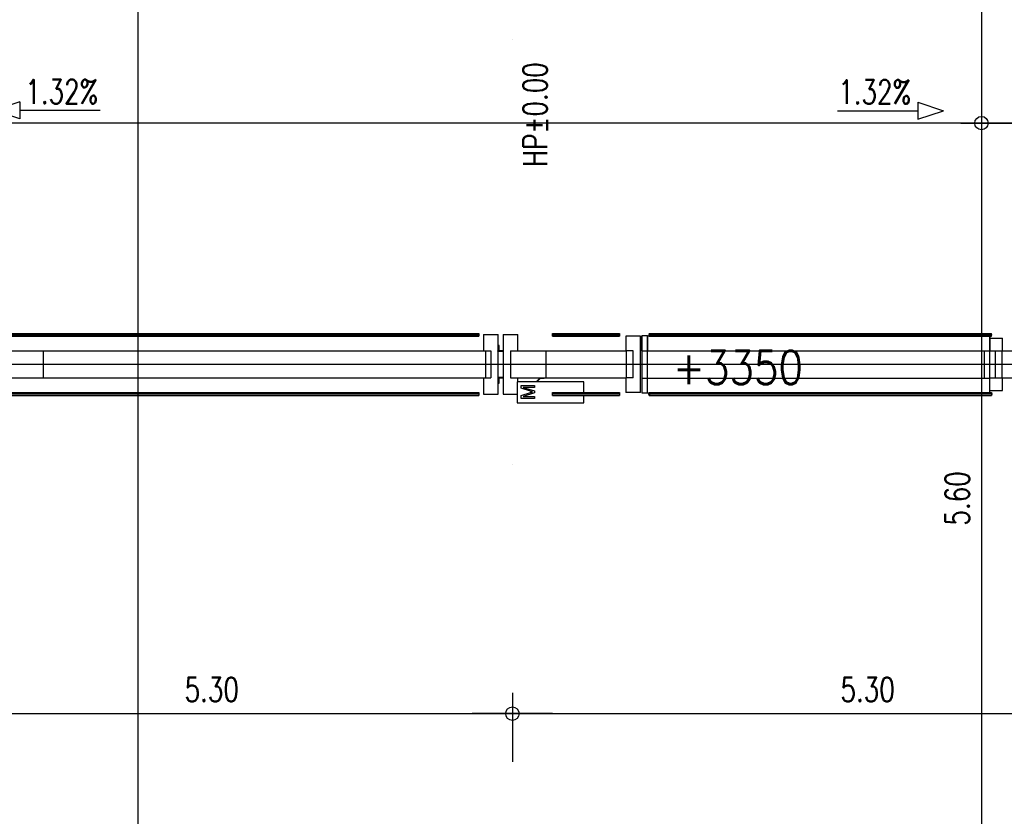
# Model space of a CAD drawing. Extents: x 34560 to 100229, y -303284 to -152113.
# Tile 15 of 74: x 84614 to 91959, y -296096 to -290152. Entities that reach past the tile are written whole.
import ezdxf
from ezdxf.enums import TextEntityAlignment as Align

# ---------------------------------------------------------------- set-up
doc = ezdxf.new("R2010")
doc.units = 0
doc.header["$LTSCALE"] = 100
for name, pattern in [('A_AGEG-_-____-A-$0$MITTE2', [28.575, 19.05, -3.175, 3.175, -3.175]), ('A_AGEG-_-____-A-$0$PUNKT2', [3.175, 0, -3.175]), ('ATPI1189A__GEG-_-FOE_-A-$0$DASH_CENTER', [14, 11, -1, 1, -1]), ('ATPI1189A__GEG-_-FOE_-A-$0$SLD_SOLID', [0])]:
    doc.linetypes.add(name, pattern=pattern)
doc.layers.get('0').update_dxf_attribs({"linetype": 'CONTINUOUS'})
for name, color, linetype in [('A_AGEG-_-____-A-$0$A3-BEMA-SS-100', 8, 'CONTINUOUS'), ('A_AGEG-_-____-A-$0$A3-SCHN-LIN200', 50, 'A_AGEG-_-____-A-$0$MITTE2'), ('A_AGEG-_-____-A-$0$A4-GEFA-------', 1, 'CONTINUOUS'), ('A_AGEG-_-____-A-$0$A4-GEFA-TEX---', 1, 'CONTINUOUS'), ('A_AGEG-_-____-A-$0$A4-LINI-EF----', 1, 'CONTINUOUS'), ('ATPI1189A__GEG-_-FOE_-A-$0$31', 7, 'CONTINUOUS'), ('BITO_BUILDING', 8, 'CONTINUOUS')]:
    doc.layers.add(name, color=color, linetype=linetype)
doc.styles.add('A_AGEG-_-____-A-$0$NORMAL', font='romans.shx', dxfattribs={"width": 0.75})
doc.styles.add('ATPI1189A__GEG-_-FOE_-A-$0$CONVERTER_16', font='txt.shx', dxfattribs={"width": 0.8532})
doc.dimstyles.new('A_AGEG-_-____-A-$0$100A_BEM25', dxfattribs={"dimtxt": 25, "dimasz": 25, "dimexe": 0, "dimexo": 0, "dimgap": 0, "dimtad": 0, "dimzin": 0, "dimtxsty": 'A_AGEG-_-____-A-$0$NORMAL', "dimcen": 25, "dimse1": 1, "dimse2": 1, "dimclrd": 256, "dimclre": 256, "dimclrt": 210, "dimazin": 0, "dimtfac": 0.4, "dimtix": 1, "dimtofl": 0, "dimtmove": 0, "dimatfit": 3, "dimfxl": 0, "dimtvp": 0.8, "dimtolj": 1, "dimtzin": 0, "dimarcsym": 0})

# ---------------------------------------------------------------- blocks, each defined once
blk = doc.blocks.new('A_AGEG-_-____-A-$0$PFEIL GEFÄLLE')
at = {"layer": 'A_AGEG-_-____-A-$0$A4-GEFA-------'}
for p, q in [((-3715.29, 3542.83), (-3715.29, 3482.81)), ((-3721.71, 3482.81), (-3715.29, 3463.75)), ((-3721.71, 3482.81), (-3708.87, 3482.81)), ((-3708.87, 3482.81), (-3715.29, 3463.75))]:
    blk.add_line(p, q, dxfattribs=at)
blk = doc.blocks.new('A_AGEG-_-____-A-$0$ARCH-BEMTICK')
blk.add_line((0.3, 0), (-0.3, 0))
blk.add_circle((0, 0), 0.05)
blk = doc.blocks.new('EG-A-008 GR')
at = {"layer": 'A_AGEG-_-____-A-$0$A3-BEMA-SS-100'}
for p, q in [((652.69, 3258.94), (652.69, -63.75)), ((1281.85, 2820.89), (1281.85, -63.75)), ((1266.42, 1140.89), (1317.85, 1140.89)), ((932, 715.74), (932, 664.31)), ((-88.31, 700.31), (1522, 700.31))]:
    blk.add_line(p, q, dxfattribs=at)
at = {"layer": 'A_AGEG-_-____-A-$0$A3-SCHN-LIN200'}
blk.add_line((2036, 1140.89), (0, 1140.89), dxfattribs=at)
at = {"layer": 'A_AGEG-_-____-A-$0$A4-GEFA-------', "linetype": 'A_AGEG-_-____-A-$0$PUNKT2'}
blk.add_line((932, 2790.89), (932, -63.75), dxfattribs=at)
at = {"layer": 'ATPI1189A__GEG-_-FOE_-A-$0$31', "color": 1, "linetype": 'ATPI1189A__GEG-_-FOE_-A-$0$SLD_SOLID'}
for p, q in [((197, 984.05), (907, 984.05)), ((197, 982.97), (907, 982.97)), ((197, 981.89), (907, 981.89)), ((907, 984.05), (907, 982.97)), ((907, 982.97), (907, 981.89)), ((910.5, 983.19), (910.5, 970.89)), ((910.5, 983.19), (921.5, 983.19)), ((921.5, 970.89), (921.5, 983.19)), ((925, 983.19), (925, 970.89)), ((925, 983.19), (936, 983.19)), ((936, 970.89), (936, 983.19)), ((962, 984.05), (1012, 984.05)), ((962, 982.97), (962, 984.05)), ((962, 981.89), (962, 982.97)), ((962, 982.97), (1012, 982.97)), ((962, 981.89), (1012, 981.89)), ((1012, 984.05), (1012, 982.97)), ((1012, 982.97), (1012, 981.89)), ((1016.5, 981.89), (1016.5, 970.89)), ((1027.5, 981.89), (1016.5, 981.89)), ((1027.5, 939.89), (1027.5, 981.89)), ((1028.5, 971.09), (1028.5, 982.09)), ((1028.5, 982.09), (1028.5, 939.69)), ((1032.79, 982.09), (1028.5, 982.09)), ((1032.79, 982.09), (1032.79, 971.09)), ((1032.79, 982.09), (1034.07, 982.09)), ((1032.79, 939.69), (1032.79, 982.09)), ((1034.12, 984.01), (1033.84, 982.95)), ((1033.84, 982.95), (1034.12, 981.89)), ((1034.41, 982.95), (1034.12, 984.01)), ((1034.12, 984.01), (1289.46, 984.01)), ((1034.12, 981.89), (1034.41, 982.95)), ((1034.12, 981.89), (1289.46, 981.89)), ((1034.41, 982.95), (1289.74, 982.95)), ((1288.12, 981.89), (1288.12, 971.09)), ((1288.12, 939.89), (1288.12, 981.89)), ((1288.12, 980.48), (1297.5, 980.48)), ((1289.74, 982.95), (1289.46, 984.01)), ((1289.46, 981.89), (1289.74, 982.95)), ((1297.5, 970.89), (1297.5, 980.48)), ((192, 970.89), (912, 970.89)), ((582, 970.89), (582, 950.89)), ((912, 970.89), (912, 950.89)), ((912, 970.89), (916, 970.89)), ((916, 970.89), (916, 950.89)), ((921.08, 970.69), (921.08, 970.89)), ((921.08, 970.89), (922, 970.89)), ((921.08, 970.69), (922, 970.69)), ((921.5, 951.09), (921.5, 970.69)), ((922, 974.89), (922, 970.89)), ((922.2, 974.89), (922, 974.89)), ((922, 970.69), (922, 970.89)), ((922, 970.69), (925.14, 970.69)), ((922.2, 970.89), (922.2, 974.89)), ((925.14, 970.89), (922.2, 970.89)), ((925, 970.69), (925, 951.09)), ((925.14, 970.69), (925.14, 970.89)), ((930.5, 970.89), (957, 970.89)), ((930.5, 970.89), (930.5, 950.89)), ((957, 970.89), (1017, 970.89)), ((957, 970.89), (957, 950.89)), ((1017, 950.89), (1017, 970.89)), ((1022, 970.89), (1017, 970.89)), ((1022, 950.89), (1022, 970.89)), ((1028.5, 971.09), (1032.79, 971.09)), ((1032.79, 971.09), (1288.12, 971.09)), ((1283.84, 971.09), (1283.84, 950.69)), ((1288.12, 970.89), (1292, 970.89)), ((1292, 970.89), (1297, 970.89)), ((1292, 970.89), (1292, 950.89)), ((1297, 970.89), (1373.48, 970.89)), ((1297, 970.89), (1297, 950.89)), ((192, 950.89), (912, 950.89)), ((910.5, 950.89), (910.5, 938.59)), ((912, 950.89), (916, 950.89)), ((921.08, 951.09), (921.08, 950.89)), ((921.08, 951.09), (922, 951.09)), ((921.08, 950.89), (922, 950.89)), ((921.5, 938.59), (921.5, 950.89)), ((925.14, 951.09), (922, 951.09)), ((922, 951.09), (922, 950.89)), ((922, 950.89), (922, 946.89)), ((922.2, 946.89), (922.2, 950.89)), ((922.2, 950.89), (925.14, 950.89)), ((925, 950.89), (925, 938.59)), ((925.14, 951.09), (925.14, 950.89)), ((930.5, 950.89), (957, 950.89)), ((935.5, 947.99), (935.5, 932.29)), ((985.2, 947.99), (935.5, 947.99)), ((936, 947.99), (936, 950.89)), ((952.75, 950.89), (949.7, 947.99)), ((950.28, 947.99), (952.91, 950.49)), ((952.91, 950.49), (955.75, 950.49)), ((955.75, 950.49), (955.75, 950.89)), ((957, 950.89), (1017, 950.89)), ((985.2, 939.89), (985.2, 947.99)), ((1016.5, 950.89), (1016.5, 939.89)), ((1022, 950.89), (1017, 950.89)), ((1028.5, 950.69), (1028.5, 939.69)), ((1028.5, 950.69), (1032.79, 950.69)), ((1032.79, 939.69), (1032.79, 950.69)), ((1032.79, 950.69), (1288.12, 950.69)), ((1288.12, 950.89), (1292, 950.89)), ((1288.12, 939.89), (1288.12, 950.69)), ((1292, 950.89), (1297, 950.89)), ((1297, 950.89), (1377.4, 950.89)), ((1297.5, 941.31), (1297.5, 950.89)), ((922, 946.89), (922.2, 946.89)), ((938.5, 943.05), (938.5, 945.16)), ((938.5, 945.16), (948.5, 945.16)), ((945.4, 940.84), (938.5, 943.05)), ((948.5, 943.75), (940.04, 943.75)), ((940.04, 943.75), (948.5, 941.08)), ((948.5, 945.16), (948.5, 943.75)), ((948.5, 941.08), (948.5, 939.6)), ((1288.12, 941.31), (1297.5, 941.31)), ((197, 939.89), (907, 939.89)), ((197, 938.82), (907, 938.82)), ((197, 937.74), (907, 937.74)), ((907, 939.89), (907, 938.82)), ((907, 938.82), (907, 937.74)), ((910.5, 938.59), (921.5, 938.59)), ((925, 938.59), (935.5, 938.59)), ((938.5, 937.66), (945.52, 939.9)), ((938.5, 935.54), (938.5, 937.66)), ((948.5, 935.54), (938.5, 935.54)), ((948.5, 939.6), (940.04, 936.95)), ((940.04, 936.95), (948.5, 936.95)), ((948.5, 936.95), (948.5, 935.54)), ((962, 938.82), (962, 939.89)), ((962, 939.89), (1012, 939.89)), ((962, 937.74), (962, 938.82)), ((962, 938.82), (1012, 938.82)), ((962, 937.74), (1012, 937.74)), ((985.2, 932.29), (985.2, 937.74)), ((1012, 939.89), (1012, 938.82)), ((1012, 938.82), (1012, 937.74)), ((1027.5, 939.89), (1016.5, 939.89)), ((1028.5, 939.69), (1032.79, 939.69)), ((1032.79, 939.69), (1034.07, 939.69)), ((1033.84, 938.83), (1034.12, 939.89)), ((1034.12, 937.77), (1033.84, 938.83)), ((1034.12, 939.89), (1034.41, 938.83)), ((1034.12, 939.89), (1289.46, 939.89)), ((1034.41, 938.83), (1034.12, 937.77)), ((1034.12, 937.77), (1289.46, 937.77)), ((1034.41, 938.83), (1289.74, 938.83)), ((1289.46, 939.89), (1289.74, 938.83)), ((1289.74, 938.83), (1289.46, 937.77)), ((935.5, 932.29), (985.2, 932.29)), ((949, 932.29), (949, 932.14)), ((949, 932.14), (975.5, 932.14)), ((975.5, 932.29), (975.5, 932.14))]:
    blk.add_line(p, q, dxfattribs=at)
at = {"layer": 'ATPI1189A__GEG-_-FOE_-A-$0$31', "color": 1, "linetype": 'ATPI1189A__GEG-_-FOE_-A-$0$DASH_CENTER'}
for p, q in [((922, 960.89), (157, 960.89)), ((1392, 960.89), (922, 960.89))]:
    blk.add_line(p, q, dxfattribs=at)
at = {"layer": 'ATPI1189A__GEG-_-FOE_-A-$0$31', "color": 1, "linetype": 'ATPI1189A__GEG-_-FOE_-A-$0$SLD_SOLID'}
for points in [[(946.99, 940.35), (946.54, 940.48), (946.09, 940.62), (945.75, 940.73), (945.4, 940.84)], [(945.52, 939.9), (945.93, 940.03), (946.34, 940.15), (946.66, 940.25), (946.99, 940.35)]]:
    blk.add_spline(points, degree=3, dxfattribs=at)
at = {"layer": 'A_AGEG-_-____-A-$0$A3-BEMA-SS-100', "xscale": 100, "yscale": 100, "rotation": 90}
blk.add_blockref('A_AGEG-_-____-A-$0$ARCH-BEMTICK', (1281.85, 1140.89), dxfattribs=at)
at = {"layer": 'A_AGEG-_-____-A-$0$A3-BEMA-SS-100', "xscale": 100, "yscale": 100}
blk.add_blockref('A_AGEG-_-____-A-$0$ARCH-BEMTICK', (932, 700.31), dxfattribs=at)
at = {"layer": 'A_AGEG-_-____-A-$0$A4-GEFA-TEX---', "rotation": 270}
blk.add_blockref('A_AGEG-_-____-A-$0$PFEIL GEFÄLLE', (-2918.29, -2564.9), dxfattribs=at)
at = {"layer": 'A_AGEG-_-____-A-$0$A4-GEFA-TEX---', "xscale": -1, "rotation": 90}
blk.add_blockref('A_AGEG-_-____-A-$0$PFEIL GEFÄLLE', (4717.23, -2565.12), dxfattribs=at)
at = {"layer": 'A_AGEG-_-____-A-$0$A3-BEMA-SS-100', "color": 10, "style": 'A_AGEG-_-____-A-$0$NORMAL', "width": 0.75}
blk.add_text('5.60', height=18, rotation=90, dxfattribs=at).set_placement((1263.85, 860.89), align=Align.MIDDLE_CENTER)
for p in [(707.75, 718.31), (1197, 718.31)]:
    blk.add_text('5.30', height=18, dxfattribs=at).set_placement(p, align=Align.MIDDLE_CENTER)
at = {"layer": 'A_AGEG-_-____-A-$0$A4-GEFA-TEX---', "insert": (939.92, 1108.16), "char_height": 18, "width": 61.8827, "attachment_point": 1, "rotation": 90, "style": 'A_AGEG-_-____-A-$0$NORMAL'}
blk.add_mtext('HP%%P0.00', dxfattribs=at)
at = {"layer": 'A_AGEG-_-____-A-$0$A4-GEFA-TEX---', "char_height": 18, "width": 61.8827, "attachment_point": 1, "style": 'A_AGEG-_-____-A-$0$NORMAL'}
for insert in [(568.68, 1173.38), (1175.04, 1173.16)]:
    blk.add_mtext('1.32%', dxfattribs=dict(at, insert=insert))
at = {"layer": 'ATPI1189A__GEG-_-FOE_-A-$0$31', "color": 1, "insert": (1051.84, 971.08), "char_height": 25, "attachment_point": 1, "style": 'ATPI1189A__GEG-_-FOE_-A-$0$CONVERTER_16'}
blk.add_mtext('+3350', dxfattribs=at)
at = {"layer": 'A_AGEG-_-____-A-$0$A4-LINI-EF----'}
blk.add_leader([(0, 926.9), (1657, 2902.3)], dimstyle='A_AGEG-_-____-A-$0$100A_BEM25', override={"dimgap": 0, "dimtad": 0}, dxfattribs=at)

msp = doc.modelspace()

# ---------------------------------------------------------------- block references
at = {"layer": 'BITO_BUILDING', "color": 6, "xscale": 10, "yscale": 10, "zscale": 10}
msp.add_blockref('EG-A-008 GR', (78969.319, -302332.766), dxfattribs=at)

doc.saveas('drawing.dxf')
